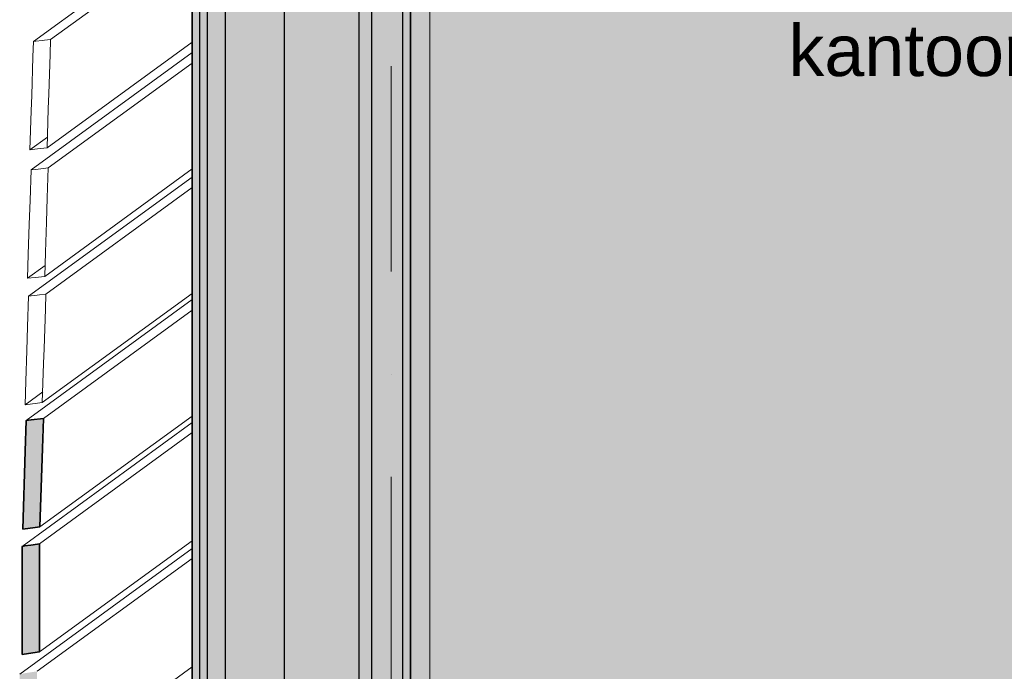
# Model space of a CAD drawing. Header units: millimetres. Extents: x -2530 to 151695, y -8763 to 71774.
# Tile 25 of 217: x 31568 to 33485, y 18389 to 19658. Entities that reach past the tile are written whole.
import ezdxf

# ---------------------------------------------------------------- set-up
doc = ezdxf.new("R2010")
doc.units = ezdxf.units.MM
doc.linetypes.add('RR_Level', pattern=[800, 400, -200, 0, -200])
for name, color, linetype, lineweight in [('A-AREA-____-IDEN', 2, 'Continuous', 13), ('A-AREA-____-PATT', 32, 'Continuous', 9), ('A-WALL-____-MCUT', 113, 'Continuous', 35), ('A-WALL-____-OTLN', 113, 'Continuous', 18), ('A-WALL-____-PATT', 111, 'Continuous', 35), ('S-GRID-____-OTLN', 1, 'Continuous', 9)]:
    doc.layers.add(name, color=color, linetype=linetype, lineweight=lineweight)
doc.styles.add('Arial_1', font='arial.ttf', dxfattribs={"height": 100})

# ---------------------------------------------------------------- blocks, each defined once
blk = doc.blocks.new('027_Gilde - ATC_FacadeModel_rvt-1-plot_V1 Copy 1')
at = {"layer": 'A-WALL-____-MCUT', "lineweight": 5}
h = blk.add_hatch(color=67, dxfattribs=at)
h.paths.add_polyline_path([(34756.3, 16920.8), (34812.6, 16920.8), (34812.6, 16946), (34692.6, 16945.3), (34692.6, 16920.8), (34756.3, 16920.8)])
h.paths.add_polyline_path([(34386.8, 16920.8), (34450, 16920.8), (34450, 16946), (34330, 16945.3), (34330, 16920.8), (34343.1, 16920.8)])
h.paths.add_polyline_path([(34048.7, 16920.8), (34104.9, 16920.8), (34104.9, 16946), (33984.9, 16945.3), (33984.9, 16920.8), (34048.7, 16920.8)])
h.paths.add_polyline_path([(33399, 16920.8), (33477.9, 16920.8), (33477.9, 16946), (33443.8, 16945.4), (33443.8, 16936.5), (33378.8, 16936.8), (33377.2, 16946), (33317.9, 16945.4), (33317.9, 16920.8)])
h.paths.add_polyline_path([(33112.7, 16920.8), (33175.3, 16920.8), (33175.3, 16946), (33015.3, 16945.4), (33015.3, 16920.8), (33100.3, 16920.8)])
h.paths.add_polyline_path([(32537.1, 16920.9), (32635.8, 16920.9), (32635.8, 16946), (32506.3, 16945.5), (32506.3, 16936.5), (32441.3, 16936.8), (32441.3, 16944), (32435.8, 16944), (32435.8, 16920.9), (32493, 16920.9)])
h.paths.add_polyline_path([(32366.5, 16920.9), (32381.9, 16921.8), (32381.9, 16944), (32181.9, 16942.9), (32181.9, 16920.9), (32288.1, 16920.9)])
h.paths.add_polyline_path([(31961.8, 16920.9), (32149.3, 16921.8), (32149.3, 16944), (32132.5, 16944), (32132.5, 16936.5), (32067.5, 16937.1), (32067.5, 16950.9), (31949.3, 16949.9), (31949.3, 16935.9), (31949.3, 16934.9), (31949.3, 16920.9), (31969.1, 16921.4)])
h.paths.add_polyline_path([(31875.8, 16925.3), (31905.8, 16925.4), (31904, 17125.6), (31875.8, 17125.6), (31875.8, 16925.3)])
h.paths.add_polyline_path([(31804.1, 17101), (31834.5, 17101.7), (31834.5, 17282), (31834.5, 17282), (31834.5, 17304.1), (31804.1, 17303.3), (31804.1, 17101)])
h.paths.add_polyline_path([(31732, 17275.2), (31763.1, 17277.2), (31763.1, 17483.5), (31732, 17481.4), (31732, 17275.2)])
h.paths.add_polyline_path([(31821.4, 17281.1), (31821.4, 17281.1), (31827.5, 17281.5)])
h.paths.add_polyline_path([(31662.1, 17465.4), (31694.2, 17469.1), (31694.2, 17678.9), (31662.1, 17675.3), (31662.1, 17468.1)])
h.paths.add_polyline_path([(31605.4, 17684.6), (31638.5, 17689.3), (31638.5, 17900.7), (31605.4, 17895.9), (31605.4, 17688)])
h.paths.add_polyline_path([(31568.4, 18172.9), (31602.2, 18180), (31602.2, 18389.2), (31568.4, 18383.9), (31568.4, 18174.8)])
h.paths.add_polyline_path([(31573.1, 18421.7), (31606.8, 18426.9), (31606.8, 18637.7), (31573.1, 18632.6), (31573.1, 18423.6)])
h.paths.add_polyline_path([(31574.3, 18666.2), (31608, 18670.7), (31612.6, 18881.6), (31581.2, 18877.7), (31574.4, 18670.3)])
h.paths.add_polyline_path([(31598.7, 19939.3), (31631.9, 19942.7), (31636.6, 20110.8), (31604.1, 20107.5), (31598.7, 19939.3)])
h.paths.add_polyline_path([(31603.7, 20202.5), (31636.8, 20205.8), (31641.4, 20373.7), (31609.1, 20370.5), (31604.1, 20216.9)])
h.paths.add_polyline_path([(31619.1, 21019.9), (31651.9, 21022.8), (31656.5, 21190.1), (31624.6, 21187.2), (31619.3, 21025.5)])
h.paths.add_polyline_path([(31636.1, 21900.1), (31668.5, 21902.6), (31671.5, 22027.5), (31640.1, 22025), (31636.1, 21902.6)])
h.paths.add_polyline_path([(31664.5, 23408.6), (31696.6, 23410.5), (31699.5, 23534.5), (31668.6, 23532.7), (31664.6, 23408.9)])
h.paths.add_polyline_path([(31676.2, 24026.7), (31708, 24028.3), (31710.9, 24152.1), (31680.2, 24150.5), (31676.2, 24026.7)])
h.paths.add_polyline_path([(31687.8, 24644.9), (31719.5, 24646.3), (31721.5, 24769.7), (31691.8, 24768.3), (31687.8, 24644.9)])
h.paths.add_polyline_path([(31705.1, 25560.4), (31736.5, 25562.8), (31739.4, 25684.4), (31709.1, 25683.4), (31705.1, 25560.4)])
h.paths.add_polyline_path([(31716.3, 26156.9), (31747.6, 26157.8), (31750.4, 26280.5), (31720.3, 26279.6), (31716.3, 26157.2)])
h.paths.add_polyline_path([(31721.2, 26429.6), (31752.3, 26430.3), (31756.9, 26593.7), (31726.4, 26593), (31721.2, 26430.3)])
h.paths.add_polyline_path([(31732, 27004.6), (31763, 27005.2), (31766.8, 27168.2), (31737.2, 27167.6), (31732, 27004.6)])
h.paths.add_polyline_path([(31752.7, 28108.6), (31783.5, 28108.9), (31788.1, 28271.2), (31757.9, 28271), (31752.9, 28114.5)])
h.paths.add_polyline_path([(31757.7, 28375.2), (31788.5, 28375.4), (31793, 28537.6), (31762.9, 28537.4), (31757.7, 28375.2)])
h.paths.add_polyline_path([(31766.8, 28877.6), (31797.5, 28877.6), (31802.3, 29080.1), (31773.4, 29080), (31766.8, 28877.6)])
h.paths.add_polyline_path([(31802.3, 29133.8), (31807, 29336.1), (31778.1, 29334), (31773.4, 29133.9), (31802.3, 29133.8)])
h.paths.add_polyline_path([(31807, 29386.9), (31808.7, 29439.6), (31811.6, 29589.1), (31782.9, 29589.1), (31778.2, 29387), (31805.5, 29386.9)])
h.paths.add_polyline_path([(31811.6, 29637), (31813.5, 29695.7), (31816.2, 29839), (31787.6, 29839.1), (31782.9, 29637.1), (31811.5, 29637)])
h.paths.add_polyline_path([(31852.8, 31856.8), (31857.5, 32057.7), (31829.1, 32058.1), (31824.5, 31857.4), (31852.8, 31856.8)])
h.paths.add_polyline_path([(31857.5, 32105.5), (31862.1, 32306.3), (31833.7, 32306.6), (31829.1, 32106.1), (31853.3, 32105.6)])
h.paths.add_polyline_path([(31871.3, 32851.5), (31871.3, 32852.2), (31875.9, 33052), (31847.6, 33052.3), (31843, 32852.2), (31869.9, 32851.5)])
h.paths.add_polyline_path([(31875.9, 33100.1), (31880.5, 33300.6), (31852.3, 33301.1), (31847.7, 33100.8), (31875.9, 33100.1)])
h.paths.add_polyline_path([(31885.2, 33597.4), (31889.9, 33797.7), (31861.5, 33798), (31856.5, 33598.2), (31885.1, 33597.4)])
h.paths.add_polyline_path([(31889.7, 33846), (31889.8, 33846.9), (31895.4, 34046.3), (31866.2, 34046.7), (31861.6, 33846.8), (31887.1, 33846.1)])
h.paths.add_polyline_path([(31894.4, 34094.7), (31894.4, 34095.6), (31899, 34294.9), (31870.8, 34295.5), (31866.2, 34095.5), (31886.1, 34094.9)])
h.paths.add_polyline_path([(31899, 34343.3), (31899, 34344.2), (31903.7, 34543.5), (31875.4, 34543.9), (31869, 34344.2), (31894.9, 34343.4)])
h.paths.add_polyline_path([(31903.6, 34592), (31904, 34666.3), (31904, 34792.2), (31880.1, 34792.7), (31873.6, 34592.9), (31899.6, 34592.1)])
h.paths.add_polyline_path([(31904, 35338.3), (31904, 35538.4), (31893.9, 35538.2), (31888.9, 35338.7), (31900.9, 35338.4)])
h.paths.add_polyline_path([(31904, 35587), (31904, 35787.2), (31898.6, 35786.9), (31892.1, 35587.4), (31895, 35587.3)])
h.paths.add_polyline_path([(31904, 36084.6), (31902, 36106), (31902.8, 36084.6)])
h.paths.add_polyline_path([(31919.5, 36396.4), (31938, 36396.4), (31940.6, 36532.3), (31912.4, 36532.9), (31910.3, 36396.4), (31919, 36396.4)])
at = {"layer": 'A-WALL-____-OTLN'}
blk.add_hatch(color=47, dxfattribs=at).paths.add_polyline_path([(31919, 17136.8), (31919, 22729.1), (31904, 22729.1), (31904, 17136.8)])
at = {"layer": 'A-WALL-____-OTLN', "lineweight": 5}
blk.add_hatch(color=67, dxfattribs=at).paths.add_polyline_path([(31969, 17136.8), (31969, 22729.1), (31934, 22729.1), (31934, 17136.8), (31941.5, 17136.8)])
at = {"layer": 'A-WALL-____-PATT', "lineweight": 5}
for points in [[(31934, 17136.8), (31934, 22729.1), (31919, 22729.1), (31919, 17136.8)], [(31969, 17136.8), (32084, 17136.8), (32084, 22729.1), (31969, 22729.1), (31969, 17211.8)], [(32084, 17136.8), (32229, 17136.8), (32229, 22729.1), (32084, 22729.1), (32084, 17257)], [(32254, 17136.8), (32254, 22729.1), (32229, 22729.1), (32229, 17136.8)], [(32314, 17136.8), (32314, 22729.1), (32254, 22729.1), (32254, 17136.8), (32291.5, 17136.8)]]:
    blk.add_hatch(color=67, dxfattribs=at).paths.add_polyline_path(points)
h = blk.add_hatch(color=67, dxfattribs=at)
h.paths.add_polyline_path([(32314, 17136.8), (32329, 17136.8), (32329, 17286.8), (32314, 17286.8)])
h.paths.add_polyline_path([(32329, 17586.8), (32329, 20886.8), (32314, 20886.8), (32314, 17586.8)])
h.paths.add_polyline_path([(32314, 21186.8), (32329, 21186.8), (32329, 22729.1), (32314, 22729.1)])
at = {"layer": 'A-WALL-____-MCUT', "color": 130}
for p, q in [((31904, 22729.1), (31904, 17136.8)), ((32329, 17136.8), (32329, 22729.1)), ((31579.2, 18818.1), (31581.2, 18877.8)), ((31581.2, 18877.8), (31590.6, 18878.9)), ((31590.6, 18878.9), (31614.8, 18881.8)), ((31614.8, 18881.8), (31612.9, 18823.3)), ((31574.3, 18666.2), (31579.2, 18818.1)), ((31612.9, 18823.3), (31607.9, 18670.3)), ((31598.6, 18669.2), (31574.3, 18666.2)), ((31607.9, 18670.3), (31598.6, 18669.2)), ((31573.1, 18632.6), (31577.8, 18633.3)), ((31573.1, 18573), (31573.1, 18632.6)), ((31577.8, 18633.3), (31590, 18635.1)), ((31590, 18635.1), (31594.7, 18635.8)), ((31594.7, 18635.8), (31606.8, 18637.7)), ((31606.8, 18637.7), (31606.8, 18579.4)), ((31573.1, 18421.7), (31573.1, 18573)), ((31606.8, 18579.4), (31606.8, 18426.9)), ((31585.2, 18423.6), (31573.1, 18421.7)), ((31590, 18424.3), (31585.2, 18423.6)), ((31602.2, 18426.2), (31590, 18424.3)), ((31606.8, 18426.9), (31602.2, 18426.2))]:
    blk.add_line(p, q, dxfattribs=at)
at = {"layer": 'A-WALL-____-MCUT', "color": 170, "lineweight": 25}
for p, q in [((31919, 17136.8), (31919, 22729.1)), ((31934, 17136.8), (31934, 22729.1)), ((31969, 17136.8), (31969, 22729.1)), ((32084, 17136.8), (32084, 22729.1)), ((32229, 17136.8), (32229, 22729.1)), ((32254, 17136.8), (32254, 22729.1)), ((32314, 17136.8), (32314, 22729.1))]:
    blk.add_line(p, q, dxfattribs=at)
at = {"layer": 'A-WALL-____-OTLN', "color": 210}
for p, q in [((32366.5, 20886.8), (32366.5, 17586.8)), ((31904, 19840.8), (31595.1, 19615.7)), ((31628.5, 19619.4), (31904, 19820.2)), ((31595.1, 19615.7), (31594.2, 19586)), ((31599.8, 19616.2), (31595.1, 19615.7)), ((31611.8, 19617.5), (31599.8, 19616.2)), ((31611.8, 19617.5), (31616.4, 19618.1)), ((31628.5, 19619.4), (31616.4, 19618.1)), ((31621.7, 19408.6), (31904, 19614.3)), ((31904, 19614.3), (31621.7, 19408.6)), ((31628.5, 19619.4), (31627.5, 19590.2)), ((31904, 19594.2), (31590.4, 19365.6)), ((31904, 19594.2), (31590.4, 19365.6)), ((31594.2, 19586), (31591.7, 19510.3)), ((31625.1, 19514), (31627.5, 19590.2)), ((31904, 19573.6), (31623.8, 19369.5)), ((31904, 19573.6), (31623.8, 19369.5)), ((31591.7, 19510.3), (31590.8, 19480.6)), ((31625.1, 19514), (31624.1, 19484.9)), ((31590.8, 19480.6), (31588.3, 19404.9)), ((31621.7, 19408.6), (31624.1, 19484.9)), ((31622.3, 19429.7), (31588.3, 19404.9)), ((31622.3, 19429.7), (31588.3, 19404.9)), ((31588.3, 19404.9), (31603, 19406.5)), ((31603, 19406.5), (31621.7, 19408.6)), ((31588.5, 19306.1), (31590.4, 19365.6)), ((31599.8, 19366.7), (31590.4, 19365.6)), ((31623.8, 19369.5), (31599.8, 19366.7)), ((31617, 19158.4), (31904, 19367.5)), ((31621.9, 19311.1), (31623.8, 19369.5)), ((31904, 19351.6), (31585.7, 19119.7)), ((31904, 19351.6), (31585.7, 19119.7)), ((31619.3, 19123.6), (31904, 19331.1)), ((31587, 19260.1), (31588.5, 19306.1)), ((31620.4, 19263.9), (31621.9, 19311.1)), ((31585, 19200.6), (31587, 19260.1)), ((31618.5, 19205.6), (31620.4, 19263.9)), ((31617, 19158.4), (31618.5, 19205.6)), ((31585, 19200.6), (31583.6, 19154.6)), ((31617.7, 19179.5), (31583.6, 19154.6)), ((31583.6, 19154.6), (31598.3, 19156.3)), ((31617, 19158.4), (31598.3, 19156.3)), ((31612.4, 18912.4), (31904, 19124.8)), ((31904, 19113), (31581.2, 18877.8)), ((31583.8, 19060.1), (31585.7, 19119.7)), ((31590.5, 19120.3), (31585.7, 19119.7)), ((31602.5, 19121.7), (31590.5, 19120.3)), ((31602.5, 19121.7), (31607.2, 19122.2)), ((31619.3, 19123.6), (31607.2, 19122.2)), ((31619.3, 19123.6), (31618.3, 19094.4)), ((31614.8, 18881.8), (31904, 19092.6)), ((31615.9, 19018), (31618.3, 19094.4)), ((31582.3, 19014.1), (31583.8, 19060.1)), ((31580.4, 18954.4), (31582.3, 19014.1)), ((31615.9, 19018), (31614.9, 18988.8)), ((31612.4, 18912.4), (31614.9, 18988.8)), ((31580.4, 18954.4), (31578.9, 18908.4)), ((31613.1, 18933.3), (31578.9, 18908.4)), ((31613.1, 18933.3), (31578.9, 18908.4)), ((31578.9, 18908.4), (31603.1, 18911.3)), ((31612.4, 18912.4), (31603.1, 18911.3)), ((31581.2, 18877.8), (31579.2, 18818.1)), ((31590.6, 18878.9), (31581.2, 18877.8)), ((31614.8, 18881.8), (31590.6, 18878.9)), ((31607.9, 18670.3), (31904, 18886)), ((31614.8, 18881.8), (31612.9, 18823.3)), ((31904, 18873.7), (31573.1, 18632.6)), ((31606.8, 18637.7), (31904, 18854.2)), ((31579.2, 18818.1), (31574.3, 18666.2)), ((31607.9, 18670.3), (31612.9, 18823.3)), ((31574.3, 18666.2), (31598.6, 18669.2)), ((31607.9, 18670.3), (31598.6, 18669.2)), ((31904, 18628.5), (31568.4, 18383.9)), ((31573.1, 18632.6), (31577.8, 18633.3)), ((31573.1, 18573), (31573.1, 18632.6)), ((31590, 18635.1), (31577.8, 18633.3)), ((31590, 18635.1), (31594.7, 18635.8)), ((31606.8, 18637.7), (31594.7, 18635.8)), ((31606.8, 18426.9), (31904, 18643.4)), ((31606.8, 18637.7), (31606.8, 18579.4)), ((31602.2, 18389.2), (31904, 18609.1)), ((31573.1, 18573), (31573.1, 18421.7)), ((31606.8, 18426.9), (31606.8, 18579.4)), ((31573.1, 18421.7), (31585.2, 18423.6)), ((31585.2, 18423.6), (31590, 18424.3)), ((31590, 18424.3), (31602.2, 18426.2)), ((31602.2, 18426.2), (31606.8, 18426.9)), ((31602.2, 18178.1), (31904, 18398))]:
    blk.add_line(p, q, dxfattribs=at)

msp = doc.modelspace()

# ---------------------------------------------------------------- hatches: boundary and pattern name
at = {"layer": 'A-AREA-____-PATT', "transparency": 33554509}
msp.add_hatch(color=254, dxfattribs=at).paths.add_polyline_path([(35966.4834, 17149.2453), (35966.4834, 21564.7966), (36041.4834, 21564.7966), (36041.4834, 21602.2966), (35916.4834, 21602.2966), (35916.4834, 21554.7966), (35866.4834, 21554.7966), (35866.4834, 21614.7966), (34832.4834, 21614.7966), (34832.4834, 21554.7966), (34782.4834, 21554.7966), (34782.4834, 21602.2966), (34716.4834, 21602.2966), (34716.4834, 21554.7966), (34666.4834, 21554.7966), (34666.4834, 21602.2966), (33716.4834, 21602.2966), (33716.4834, 21554.7966), (33666.4834, 21554.7966), (33666.4834, 21602.2966), (32716.4834, 21602.2966), (32716.4834, 21554.7966), (32666.4834, 21554.7966), (32666.4834, 21602.2966), (32416.4834, 21602.2966), (32416.4834, 21554.7966), (32366.4834, 21554.7966), (32366.4834, 21564.7966), (32328.9813, 21564.7966), (32328.9813, 21186.7966), (32591.4834, 21186.7966), (32591.4834, 20886.7966), (32328.9813, 20886.7966), (32328.9813, 17586.7966), (32591.4834, 17586.7966), (32591.4834, 17149.2924), (35891.2746, 17149.2463)])

# ---------------------------------------------------------------- linework, layer by layer
at = {"layer": 'S-GRID-____-OTLN', "linetype": 'RR_Level'}
msp.add_line((32291.4834, 70774.2271), (32291.4834, -6763.3674), dxfattribs=at)

# ---------------------------------------------------------------- block references
at = {"lineweight": 5}
msp.add_blockref('027_Gilde - ATC_FacadeModel_rvt-1-plot_V1 Copy 1', (0, 0), dxfattribs=at)

# ---------------------------------------------------------------- texts
at = {"layer": 'A-AREA-____-IDEN', "lineweight": 9, "insert": (33064.5799, 19648.3828), "char_height": 100, "width": 2517.29875, "attachment_point": 1, "style": 'Arial_1'}
msp.add_mtext('kantoorruimte twee werkplekken', dxfattribs=at)

doc.saveas('drawing.dxf')
